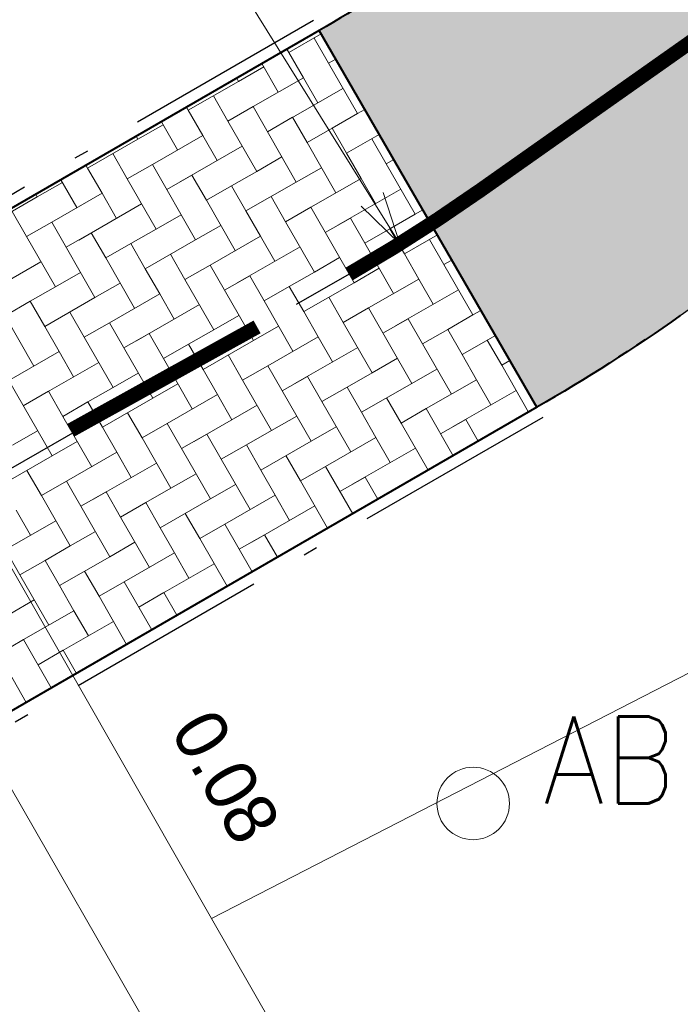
# Model space of a CAD drawing. Header units: metres. Extents: x 148742 to 148951, y 485553 to 485794.
# Tile 40 of 53: x 148852.83 to 148857.38, y 485700.47 to 485707.25. Entities that reach past the tile are written whole.
import ezdxf

# ---------------------------------------------------------------- set-up
doc = ezdxf.new("R2010")
doc.units = ezdxf.units.M
doc.header["$MEASUREMENT"] = 0
for name, pattern in [('0.30-2.70 (0.10)', [3, 0.3, -2.7]), ('820', [2.27, 1.4, -0.4, 0.07, -0.4]), ('assen', [2.5, 2, -0.5])]:
    doc.linetypes.add(name, pattern=pattern)
doc.layers.get('Defpoints').update_dxf_attribs({"color": 253, "lineweight": 13})
for name, color, linetype, lineweight in [('BWR-alg-assenplan', 92, 'assen', 30), ('BWR-nieuw-band-basislijn_GV', 7, 'Continuous', 40), ('BWR-nieuw-band-opsluit 80x200_GV', 1, '820', 30), ('BWR-nieuw-belijning-030-270 streep dik 100', 51, '0.30-2.70 (0.10)', 0), ('BWR-nieuw-raster-cel verharding_GV', 7, 'Continuous', 40), ('TOP-L-topo objecten punt', 7, 'Continuous', 0), ('TOP-L-topo objecten vlak', 7, 'Continuous', 0), ('WVB-dim-terr-maatvoering 018', 7, 'Continuous', 13), ('WVB-pen-dik 035', 1, 'Continuous', 40), ('WVB-raster-20%', 254, 'Continuous', 30)]:
    doc.layers.add(name, color=color, linetype=linetype, lineweight=lineweight)
doc.styles.add('1 200   0.18', font='WORKING.shx', dxfattribs={"height": 0.36})
doc.styles.add('Style-STANDARD', font='STANDARD.shx')
doc.dimstyles.new('TER 1 200', dxfattribs={"dimtxt": 0.36, "dimasz": 0.36, "dimexe": 0.18, "dimexo": 0.0625, "dimgap": 0.18, "dimtad": 1, "dimzin": 0, "dimdsep": 46, "dimtxsty": '1 200   0.18', "dimblk": 'TerminatorOpen_0.5', "dimcen": 0, "dimse1": 1, "dimse2": 1, "dimclrd": 256, "dimclre": 256, "dimclrt": 7, "dimazin": 0, "dimtfac": 1, "dimtdec": 0, "dimtmove": 1, "dimatfit": 1, "dimldrblk": 'TerminatorOpen_0.5', "dimfxl": 0.18, "dimfxlon": 1, "dimfrac": 2, "dimtolj": 1, "dimtzin": 0, "dimlwd": -1, "dimlwe": -1, "dimarcsym": 0})

# ---------------------------------------------------------------- blocks, each defined once
blk = doc.blocks.new('11')
at = {"layer": 'TOP-L-topo objecten punt', "color": 7, "linetype": 'Continuous', "lineweight": 0}
blk.add_circle((0, 0), 0.25, dxfattribs=at)
at = {"layer": 'TOP-L-topo objecten punt', "color": 7, "linetype": 'Continuous', "lineweight": 0, "style": 'Style-STANDARD'}
blk.add_text('AB', height=0.59999, dxfattribs=at).set_placement((0.483, 0))
blk = doc.blocks.new('_Oblique_0.5')
at = {"color": 0, "linetype": 'ByBlock', "lineweight": -2}
for p, q in [((0.5, 0.25), (-0.5, -0.25)), ((0, 0), (-1, 0))]:
    blk.add_line(p, q, dxfattribs=at)
blk = doc.blocks.new('*D34')
at = {"layer": 'Defpoints', "color": 0, "lineweight": 40, "transparency": 16777216}
for p in [(148852.5826, 485702.2821), (148851.1167, 485701.4406), (148855.5692, 485689.6686)]:
    blk.add_point(p, dxfattribs=at)
at = {"layer": 'WVB-dim-terr-maatvoering 018', "transparency": 16777216}
for p, q in [((148852.4265, 485702.1925), (148852.7387, 485702.3718)), ((148858.5901, 485691.8181), (148852.7618, 485701.9699)), ((148858.6133, 485691.4163), (148858.9255, 485691.5955))]:
    blk.add_line(p, q, dxfattribs=at)
at = {"layer": 'WVB-dim-terr-maatvoering 018', "transparency": 16777216, "xscale": 0.36, "yscale": 0.36, "zscale": 0.36}
for p, rotation in [((148852.5826, 485702.2821), 119.8608956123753), ((148858.7694, 485691.5059), 299.8608956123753)]:
    blk.add_blockref('_Oblique_0.5', p, dxfattribs=dict(at, rotation=rotation))
at = {"layer": 'WVB-dim-terr-maatvoering 018', "color": 7, "transparency": 16777216, "insert": (148855.9882, 485697.0733), "char_height": 0.36, "attachment_point": 5, "rotation": 299.8609, "style": '1 200   0.18'}
blk.add_mtext('\\A1;\\C7;12.42', dxfattribs=at)
blk = doc.blocks.new('TerminatorOpen_0.5')
at = {"color": 0, "linetype": 'ByBlock', "lineweight": -2}
for q in [(-1, 0.25), (-1, 0), (-1, -0.25)]:
    blk.add_line((0, 0), q, dxfattribs=at)
blk = doc.blocks.new('*D35')
at = {"layer": 'Defpoints', "color": 0, "lineweight": 40, "transparency": 16777216}
for p in [(148852.5442, 485702.3489), (148851.1167, 485701.4406), (148850.2108, 485701.0092)]:
    blk.add_point(p, dxfattribs=at)
at = {"layer": 'WVB-dim-terr-maatvoering 018', "transparency": 16777216}
for p, q in [((148852.365, 485702.6611), (148852.1857, 485702.9733)), ((148852.3881, 485702.2593), (148852.7003, 485702.4385)), ((148852.4265, 485702.1925), (148852.7387, 485702.3718)), ((148852.5826, 485702.2821), (148852.5442, 485702.3489)), ((148852.7618, 485701.9699), (148852.941, 485701.6577))]:
    blk.add_line(p, q, dxfattribs=at)
at = {"layer": 'WVB-dim-terr-maatvoering 018', "transparency": 16777216, "xscale": 0.36, "yscale": 0.36, "zscale": 0.36}
for p, rotation in [((148852.5442, 485702.3489), 299.8608956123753), ((148852.5826, 485702.2821), 119.8608956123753)]:
    blk.add_blockref('_Oblique_0.5', p, dxfattribs=dict(at, rotation=rotation))
at = {"layer": 'WVB-dim-terr-maatvoering 018', "color": 7, "transparency": 16777216, "insert": (148854.2495, 485702.0354), "char_height": 0.36, "attachment_point": 5, "rotation": 299.8609, "style": '1 200   0.18'}
blk.add_mtext('\\A1;\\C7;0.08', dxfattribs=at)
blk = doc.blocks.new('*D53')
at = {"layer": 'Defpoints', "color": 0, "lineweight": 40, "transparency": 16777216}
for p in [(148849.3774, 485715.4761), (148855.4496, 485705.7099)]:
    blk.add_point(p, dxfattribs=at)
at = {"layer": 'WVB-dim-terr-maatvoering 018', "transparency": 16777216}
blk.add_line((148853.3549, 485709.079), (148855.2595, 485706.0157), dxfattribs=at)
at = {"layer": 'WVB-dim-terr-maatvoering 018', "transparency": 16777216, "xscale": 0.36, "yscale": 0.36, "zscale": 0.36, "rotation": 301.8713109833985}
blk.add_blockref('TerminatorOpen_0.5', (148855.4496, 485705.7099), dxfattribs=at)
at = {"layer": 'WVB-dim-terr-maatvoering 018', "color": 7, "transparency": 16777216, "insert": (148854.1629, 485708.4611), "char_height": 0.36, "attachment_point": 5, "rotation": 301.87131, "style": '1 200   0.18'}
blk.add_mtext('\\A1;\\C7;R11.50', dxfattribs=at)

msp = doc.modelspace()

# ---------------------------------------------------------------- hatches: boundary and pattern name
at = {"layer": 'WVB-raster-20%', "extrusion": (0, 0, -1)}
msp.add_hatch(color=256, dxfattribs=at).paths.add_polyline_path([(-148855.6549, 485707.6666, 0.022579), (-148854.8945, 485707.1802), (-148856.3952, 485704.5825, -0.022579), (-148857.3838, 485705.2148), (-148867.1336, 485712.0901), (-148865.4047, 485714.5418)])

# ---------------------------------------------------------------- linework, layer by layer
at = {"layer": 'BWR-alg-assenplan', "lineweight": 30}
msp.add_line((148866.2691, 485713.3159), (148856.0048, 485706.0779), dxfattribs=at)
at = {"layer": 'BWR-alg-assenplan'}
msp.add_line((148835.2242, 485694.09), (148855.1032, 485705.5029), dxfattribs=at)
msp.add_arc((148863.1468, 485697.0425), 11.5, 125.19029, 125.19052, dxfattribs=at)
at = {"layer": 'BWR-alg-assenplan', "extrusion": (0, 0, -1)}
msp.add_arc((-148849.3774, 485715.4761), 11.5, 234.80971, 240.1391, dxfattribs=at)
at = {"layer": 'BWR-nieuw-band-basislijn_GV'}
for p, q in [((148854.8945, 485707.1802), (148849.5833, 485704.1117)), ((148856.3952, 485704.5825), (148851.0765, 485701.5097))]:
    msp.add_line(p, q, dxfattribs=at)
at = {"layer": 'BWR-nieuw-band-opsluit 80x200_GV'}
for p, q in [((148854.8545, 485707.2495), (148849.5435, 485704.1811)), ((148856.4352, 485704.5133), (148851.1167, 485701.4406))]:
    msp.add_line(p, q, dxfattribs=at)
at = {"layer": 'BWR-nieuw-belijning-030-270 streep dik 100', "color": 7, "linetype": '0.30-2.70 (0.10)', "flags": 128}
msp.add_lwpolyline([(148855.1032, 485705.5029, 0.1, 0.1, 0.023258), (148856.0048, 485706.0779, 0.1, 0.1, 0), (148866.2691, 485713.3159, 0.1, 0.1, 0)], format="xyseb", dxfattribs=at)
at = {"layer": 'BWR-nieuw-belijning-030-270 streep dik 100', "color": 7, "linetype": '0.30-2.70 (0.10)', "const_width": 0.1, "flags": 128}
msp.add_lwpolyline([(148853.1801, 485704.4233), (148854.4661, 485705.1369)], dxfattribs=at)
at = {"layer": 'BWR-nieuw-raster-cel verharding_GV', "lineweight": 0}
for p, q in [((148854.9085, 485707.1559), (148854.6854, 485707.0279)), ((148854.8589, 485707.1274), (148854.9584, 485706.9539)), ((148854.6854, 485707.0279), (148854.6718, 485707.0515)), ((148854.6854, 485707.0279), (148854.7849, 485706.8544)), ((148854.4986, 485706.9515), (148854.6114, 485706.7549)), ((148854.9584, 485706.9539), (148855.0086, 485706.9827)), ((148855.1574, 485706.6069), (148854.9584, 485706.9539)), ((148854.3384, 485706.8289), (148854.5119, 485706.9284)), ((148854.3384, 485706.8289), (148853.9914, 485706.6298)), ((148854.3254, 485706.8514), (148854.3384, 485706.8289)), ((148854.7849, 485706.8544), (148854.4379, 485706.6554)), ((148854.8844, 485706.6809), (148854.7849, 485706.8544)), ((148854.1649, 485706.7293), (148854.2644, 485706.5559)), ((148855.0579, 485706.7804), (148854.6242, 485706.5316)), ((148853.9914, 485706.6298), (148853.9791, 485706.6513)), ((148853.9914, 485706.6298), (148854.0909, 485706.4564)), ((148854.2644, 485706.5559), (148854.4379, 485706.6554)), ((148854.4379, 485706.6554), (148854.7364, 485706.1349)), ((148854.9839, 485706.5074), (148855.1574, 485706.6069)), ((148855.2087, 485706.6363), (148855.1574, 485706.6069)), ((148853.6445, 485706.4308), (148853.8179, 485706.5303)), ((148853.8059, 485706.5513), (148853.9174, 485706.3568)), ((148854.4634, 485706.2089), (148854.2644, 485706.5559)), ((148854.7109, 485706.5814), (148854.5374, 485706.4819)), ((148854.8104, 485706.4079), (148854.7109, 485706.5814)), ((148854.0909, 485706.4564), (148853.744, 485706.2573)), ((148854.1904, 485706.2829), (148854.0909, 485706.4564)), ((148854.9839, 485706.5074), (148854.8104, 485706.4079)), ((148855.0834, 485706.3339), (148854.9839, 485706.5074)), ((148855.3087, 485706.4632), (148855.0834, 485706.3339)), ((148853.6445, 485706.4308), (148853.2975, 485706.2318)), ((148853.6327, 485706.4512), (148853.6445, 485706.4308)), ((148854.8104, 485706.4079), (148855.0094, 485706.0609)), ((148855.2569, 485706.4334), (148855.3564, 485706.2599)), ((148853.471, 485706.3313), (148853.5705, 485706.1578)), ((148854.3639, 485706.3824), (148853.9302, 485706.1336)), ((148855.0834, 485706.3339), (148855.1829, 485706.1604)), ((148853.5705, 485706.1578), (148853.744, 485706.2573)), ((148853.744, 485706.2573), (148854.0425, 485705.7369)), ((148854.6369, 485706.3084), (148854.4634, 485706.2089)), ((148855.3564, 485706.2599), (148855.4088, 485706.29)), ((148855.5554, 485705.913), (148855.3564, 485706.2599)), ((148853.2975, 485706.2318), (148853.2864, 485706.2511)), ((148853.2975, 485706.2318), (148853.397, 485706.0583)), ((148854.29, 485706.1094), (148854.4634, 485706.2089)), ((148854.7364, 485706.1349), (148854.9099, 485706.2344)), ((148852.9505, 485706.0328), (148853.124, 485706.1323)), ((148853.1132, 485706.1511), (148853.2235, 485705.9588)), ((148853.7695, 485705.8109), (148853.5705, 485706.1578)), ((148854.017, 485706.1834), (148853.8435, 485706.0838)), ((148854.1165, 485706.0099), (148854.017, 485706.1834)), ((148854.7364, 485706.1349), (148854.3895, 485705.9359)), ((148855.1829, 485706.1604), (148854.8359, 485705.9614)), ((148855.2824, 485705.9869), (148855.1829, 485706.1604)), ((148852.94, 485706.051), (148852.9505, 485706.0328)), ((148853.397, 485706.0583), (148853.05, 485705.8593)), ((148853.4965, 485705.8848), (148853.397, 485706.0583)), ((148854.29, 485706.1094), (148854.1165, 485706.0099)), ((148854.3895, 485705.9359), (148854.29, 485706.1094)), ((148855.4559, 485706.0865), (148855.0222, 485705.8377)), ((148852.9505, 485706.0328), (148852.6035, 485705.8338)), ((148853.67, 485705.9843), (148853.2363, 485705.7356)), ((148854.1165, 485706.0099), (148854.3155, 485705.6629)), ((148854.5629, 485706.0354), (148854.6625, 485705.8619)), ((148852.777, 485705.9333), (148852.8765, 485705.7598)), ((148854.3895, 485705.9359), (148854.489, 485705.7624)), ((148854.6625, 485705.8619), (148854.8359, 485705.9614)), ((148854.8359, 485705.9614), (148855.1345, 485705.441)), ((148855.3819, 485705.8135), (148855.5554, 485705.913)), ((148855.6089, 485705.9436), (148855.5554, 485705.913)), ((148852.8765, 485705.7598), (148853.05, 485705.8593)), ((148853.05, 485705.8593), (148853.3485, 485705.3388)), ((148853.943, 485705.9104), (148853.7695, 485705.8109)), ((148854.8615, 485705.5149), (148854.6625, 485705.8619)), ((148855.1089, 485705.8874), (148854.9355, 485705.7879)), ((148855.2084, 485705.7139), (148855.1089, 485705.8874)), ((148853.323, 485705.7853), (148853.1495, 485705.6858)), ((148853.4225, 485705.6118), (148853.323, 485705.7853)), ((148853.596, 485705.7113), (148853.7695, 485705.8109)), ((148854.0425, 485705.7369), (148854.216, 485705.8364)), ((148855.3819, 485705.8135), (148855.2084, 485705.7139)), ((148855.4814, 485705.64), (148855.3819, 485705.8135)), ((148853.0755, 485705.4128), (148852.8765, 485705.7598)), ((148853.596, 485705.7113), (148853.4225, 485705.6118)), ((148853.6955, 485705.5379), (148853.596, 485705.7113)), ((148854.0425, 485705.7369), (148853.6955, 485705.5379)), ((148854.489, 485705.7624), (148854.142, 485705.5634)), ((148854.5885, 485705.5889), (148854.489, 485705.7624)), ((148855.2084, 485705.7139), (148855.4075, 485705.367)), ((148855.7089, 485705.7704), (148855.4814, 485705.64)), ((148855.6549, 485705.7395), (148855.7544, 485705.566)), ((148854.762, 485705.6884), (148854.3282, 485705.4396)), ((148852.976, 485705.5863), (148852.5423, 485705.3375)), ((148853.4225, 485705.6118), (148853.6215, 485705.2649)), ((148853.869, 485705.6374), (148853.9685, 485705.4639)), ((148855.035, 485705.6144), (148854.8615, 485705.5149)), ((148855.4814, 485705.64), (148855.581, 485705.4665)), ((148855.7544, 485705.566), (148855.809, 485705.5973)), ((148853.249, 485705.5123), (148853.0755, 485705.4128)), ((148853.6955, 485705.5379), (148853.795, 485705.3644)), ((148853.9685, 485705.4639), (148854.142, 485705.5634)), ((148854.142, 485705.5634), (148854.4405, 485705.0429)), ((148854.688, 485705.4154), (148854.8615, 485705.5149)), ((148855.1345, 485705.441), (148855.308, 485705.5405)), ((148855.9535, 485705.219), (148855.7544, 485705.566)), ((148853.3485, 485705.3388), (148853.522, 485705.4383)), ((148854.1675, 485705.1169), (148853.9685, 485705.4639)), ((148854.415, 485705.4894), (148854.2415, 485705.3899)), ((148854.5145, 485705.3159), (148854.415, 485705.4894)), ((148855.1345, 485705.441), (148854.7875, 485705.2419)), ((148855.581, 485705.4665), (148855.234, 485705.2675)), ((148855.6805, 485705.293), (148855.581, 485705.4665)), ((148852.902, 485705.3133), (148853.0755, 485705.4128)), ((148854.688, 485705.4154), (148854.5145, 485705.3159)), ((148854.7875, 485705.2419), (148854.688, 485705.4154)), ((148855.854, 485705.3925), (148855.4202, 485705.1437)), ((148852.902, 485705.3133), (148852.7286, 485705.2138)), ((148853.0016, 485705.1398), (148852.902, 485705.3133)), ((148853.3485, 485705.3388), (148853.0016, 485705.1398)), ((148853.795, 485705.3644), (148853.448, 485705.1654)), ((148853.8945, 485705.1909), (148853.795, 485705.3644)), ((148854.5145, 485705.3159), (148854.7135, 485704.9689)), ((148854.961, 485705.3414), (148855.0605, 485705.168)), ((148853.175, 485705.2393), (148853.2746, 485705.0658)), ((148854.068, 485705.2904), (148853.6343, 485705.0416)), ((148854.7875, 485705.2419), (148854.887, 485705.0684)), ((148855.0605, 485705.168), (148855.234, 485705.2675)), ((148855.234, 485705.2675), (148855.5325, 485704.747)), ((148856.0091, 485705.2509), (148855.9535, 485705.219)), ((148852.7286, 485705.2138), (148852.9276, 485704.8668)), ((148853.2746, 485705.0658), (148853.448, 485705.1654)), ((148853.448, 485705.1654), (148853.7466, 485704.6449)), ((148854.341, 485705.2164), (148854.1675, 485705.1169)), ((148855.2595, 485704.821), (148855.0605, 485705.168)), ((148855.507, 485705.1935), (148855.3335, 485705.094)), ((148855.6065, 485705.02), (148855.507, 485705.1935)), ((148855.78, 485705.1195), (148855.9535, 485705.219)), ((148853.0016, 485705.1398), (148853.1011, 485704.9663)), ((148853.994, 485705.0174), (148854.1675, 485705.1169)), ((148854.4405, 485705.0429), (148854.614, 485705.1424)), ((148855.78, 485705.1195), (148855.6065, 485705.02)), ((148855.8795, 485704.946), (148855.78, 485705.1195)), ((148853.4736, 485704.7189), (148853.2746, 485705.0658)), ((148853.721, 485705.0914), (148853.5475, 485704.9919)), ((148853.8205, 485704.9179), (148853.721, 485705.0914)), ((148854.4405, 485705.0429), (148854.0935, 485704.8439)), ((148854.887, 485705.0684), (148854.54, 485704.8694)), ((148854.9865, 485704.895), (148854.887, 485705.0684)), ((148856.1091, 485705.0777), (148855.8795, 485704.946)), ((148856.053, 485705.0455), (148856.1525, 485704.872)), ((148853.1011, 485704.9663), (148852.7541, 485704.7673)), ((148853.2006, 485704.7928), (148853.1011, 485704.9663)), ((148853.994, 485705.0174), (148853.8205, 485704.9179)), ((148854.0935, 485704.8439), (148853.994, 485705.0174)), ((148855.16, 485704.9945), (148854.7263, 485704.7457)), ((148855.6065, 485705.02), (148855.8055, 485704.673)), ((148853.8205, 485704.9179), (148854.0196, 485704.5709)), ((148854.267, 485704.9434), (148854.3665, 485704.7699)), ((148855.433, 485704.9205), (148855.2595, 485704.821)), ((148855.8795, 485704.946), (148855.979, 485704.7725)), ((148856.1525, 485704.872), (148856.2092, 485704.9046)), ((148853.3741, 485704.8924), (148852.9403, 485704.6436)), ((148854.0935, 485704.8439), (148854.193, 485704.6704)), ((148854.3665, 485704.7699), (148854.54, 485704.8694)), ((148854.54, 485704.8694), (148854.8385, 485704.349)), ((148855.5325, 485704.747), (148855.706, 485704.8465)), ((148856.3376, 485704.5493), (148856.1525, 485704.872)), ((148852.7541, 485704.7673), (148853.0526, 485704.2469)), ((148853.6471, 485704.8184), (148853.4736, 485704.7189)), ((148854.5656, 485704.4229), (148854.3665, 485704.7699)), ((148854.813, 485704.7955), (148854.6395, 485704.6959)), ((148854.9125, 485704.622), (148854.813, 485704.7955)), ((148855.086, 485704.7215), (148855.2595, 485704.821)), ((148855.979, 485704.7725), (148855.632, 485704.5735)), ((148856.0785, 485704.599), (148855.979, 485704.7725)), ((148853.0271, 485704.6933), (148852.8536, 485704.5938)), ((148853.1266, 485704.5198), (148853.0271, 485704.6933)), ((148853.3001, 485704.6194), (148853.4736, 485704.7189)), ((148853.7466, 485704.6449), (148853.9201, 485704.7444)), ((148855.086, 485704.7215), (148854.9125, 485704.622)), ((148855.1855, 485704.548), (148855.086, 485704.7215)), ((148855.5325, 485704.747), (148855.1855, 485704.548)), ((148856.252, 485704.6985), (148855.8183, 485704.4498)), ((148853.7466, 485704.6449), (148853.3996, 485704.4459)), ((148854.193, 485704.6704), (148853.8461, 485704.4714)), ((148854.2926, 485704.4969), (148854.193, 485704.6704)), ((148855.359, 485704.6475), (148855.4585, 485704.474)), ((148853.3001, 485704.6194), (148853.1266, 485704.5198)), ((148853.3996, 485704.4459), (148853.3001, 485704.6194)), ((148854.466, 485704.5964), (148854.0323, 485704.3477)), ((148854.9125, 485704.622), (148855.1115, 485704.275)), ((148855.4585, 485704.474), (148855.632, 485704.5735)), ((148855.632, 485704.5735), (148855.8181, 485704.2491)), ((148853.1266, 485704.5198), (148853.3256, 485704.1729)), ((148853.5731, 485704.5454), (148853.6726, 485704.3719)), ((148854.739, 485704.5225), (148854.5656, 485704.4229)), ((148855.1855, 485704.548), (148855.285, 485704.3745)), ((148855.905, 485704.4995), (148855.7315, 485704.4)), ((148855.9913, 485704.3492), (148855.905, 485704.4995)), ((148852.9531, 485704.4203), (148852.7796, 485704.3208)), ((148853.3996, 485704.4459), (148853.4991, 485704.2724)), ((148853.6726, 485704.3719), (148853.8461, 485704.4714)), ((148853.8461, 485704.4714), (148854.1446, 485703.9509)), ((148854.3921, 485704.3234), (148854.5656, 485704.4229)), ((148854.8385, 485704.349), (148855.012, 485704.4485)), ((148855.6449, 485704.1491), (148855.4585, 485704.474)), ((148853.8716, 485704.0249), (148853.6726, 485704.3719)), ((148854.1191, 485704.3974), (148853.9456, 485704.2979)), ((148854.2186, 485704.2239), (148854.1191, 485704.3974)), ((148855.285, 485704.3745), (148854.9381, 485704.1755)), ((148855.3845, 485704.201), (148855.285, 485704.3745)), ((148853.0526, 485704.2469), (148853.2261, 485704.3464)), ((148854.3921, 485704.3234), (148854.2186, 485704.2239)), ((148854.4916, 485704.15), (148854.3921, 485704.3234)), ((148854.8385, 485704.349), (148854.4916, 485704.15)), ((148855.558, 485704.3005), (148855.1243, 485704.0517)), ((148853.0526, 485704.2469), (148852.7056, 485704.0478)), ((148853.4991, 485704.2724), (148853.1521, 485704.0734)), ((148853.5986, 485704.0989), (148853.4991, 485704.2724)), ((148854.2186, 485704.2239), (148854.4176, 485703.877)), ((148854.6651, 485704.2495), (148854.7646, 485704.076)), ((148852.8791, 485704.1473), (148852.9786, 485703.9739)), ((148853.7721, 485704.1984), (148853.3384, 485703.9496)), ((148854.4916, 485704.15), (148854.5911, 485703.9765)), ((148854.7646, 485704.076), (148854.9381, 485704.1755)), ((148854.9381, 485704.1755), (148855.1254, 485703.8489)), ((148854.0451, 485704.1244), (148853.8716, 485704.0249)), ((148855.2111, 485704.1015), (148855.0376, 485704.002)), ((148855.2985, 485703.949), (148855.2111, 485704.1015)), ((148852.9786, 485703.9739), (148853.1521, 485704.0734)), ((148853.1521, 485704.0734), (148853.4506, 485703.5529)), ((148853.6981, 485703.9254), (148853.8716, 485704.0249)), ((148854.1446, 485703.9509), (148854.3181, 485704.0504)), ((148854.9522, 485703.7489), (148854.7646, 485704.076)), ((148853.1776, 485703.6269), (148852.9786, 485703.9739)), ((148853.4251, 485703.9994), (148853.2516, 485703.8999)), ((148853.5246, 485703.8259), (148853.4251, 485703.9994)), ((148854.1446, 485703.9509), (148853.7976, 485703.7519)), ((148854.5911, 485703.9765), (148854.2441, 485703.7774)), ((148854.6906, 485703.803), (148854.5911, 485703.9765)), ((148853.6981, 485703.9254), (148853.5246, 485703.8259)), ((148853.7976, 485703.7519), (148853.6981, 485703.9254)), ((148854.8641, 485703.9025), (148854.4304, 485703.6537)), ((148852.9047, 485703.7009), (148852.8051, 485703.8743)), ((148853.5246, 485703.8259), (148853.7236, 485703.4789)), ((148853.9711, 485703.8514), (148854.0706, 485703.6779)), ((148853.0781, 485703.8004), (148852.6444, 485703.5516)), ((148853.7976, 485703.7519), (148853.8971, 485703.5784)), ((148854.0706, 485703.6779), (148854.2441, 485703.7774)), ((148854.2441, 485703.7774), (148854.4327, 485703.4487)), ((148853.3511, 485703.7264), (148853.1776, 485703.6269)), ((148854.2595, 485703.3487), (148854.0706, 485703.6779)), ((148854.5171, 485703.7035), (148854.3436, 485703.604)), ((148854.6058, 485703.5488), (148854.5171, 485703.7035)), ((148853.0042, 485703.5274), (148853.1776, 485703.6269)), ((148853.4506, 485703.5529), (148853.6241, 485703.6524)), ((148852.8307, 485703.4279), (148852.7312, 485703.6014)), ((148853.4506, 485703.5529), (148853.1037, 485703.3539)), ((148853.8971, 485703.5784), (148853.5502, 485703.3794)), ((148853.9966, 485703.4049), (148853.8971, 485703.5784)), ((148853.0042, 485703.5274), (148852.8307, 485703.4279)), ((148853.1037, 485703.3539), (148853.0042, 485703.5274)), ((148854.1701, 485703.5044), (148853.7364, 485703.2557)), ((148852.8307, 485703.4279), (148853.0297, 485703.0809)), ((148853.2772, 485703.4534), (148853.3767, 485703.2799)), ((148853.1037, 485703.3539), (148853.2032, 485703.1804)), ((148853.3767, 485703.2799), (148853.5502, 485703.3794)), ((148853.5502, 485703.3794), (148853.74, 485703.0485)), ((148853.5668, 485702.9485), (148853.3767, 485703.2799)), ((148853.8231, 485703.3054), (148853.6497, 485703.2059)), ((148853.9131, 485703.1486), (148853.8231, 485703.3054)), ((148852.7567, 485703.1549), (148852.9302, 485703.2544)), ((148853.2032, 485703.1804), (148852.8562, 485702.9814)), ((148853.3027, 485703.0069), (148853.2032, 485703.1804)), ((148853.4762, 485703.1064), (148853.0425, 485702.8576)), ((148852.6827, 485702.8819), (148852.8562, 485702.9814)), ((148852.8562, 485702.9814), (148853.0472, 485702.6483)), ((148852.8741, 485702.5483), (148852.6827, 485702.8819)), ((148853.1292, 485702.9074), (148852.9557, 485702.8079)), ((148853.2204, 485702.7484), (148853.1292, 485702.9074))]:
    msp.add_line(p, q, dxfattribs=at)
at = {"layer": 'TOP-L-topo objecten vlak', "color": 7, "linetype": 'Continuous', "lineweight": 0, "flags": 128}
for points in [[(148854.151, 485701.059), (148850.006, 485708.323)], [(148899.3475, 485631.196), (148898.73, 485632.256), (148885.287, 485655.316), (148874.002, 485674.667), (148861.903, 485695.403), (148857.574, 485702.819), (148854.151, 485701.059)], [(148854.151, 485701.059), (148859.864, 485691.138), (148863.909, 485684.12), (148871.075, 485671.703), (148874.091, 485666.482), (148879.771, 485656.658), (148884.014, 485649.327), (148888.365, 485641.816), (148892.726, 485634.293), (148895.7257, 485629.1252)]]:
    msp.add_lwpolyline(points, dxfattribs=at)
at = {"layer": 'WVB-pen-dik 035'}
msp.add_line((148856.3952, 485704.5825), (148854.8945, 485707.1802), dxfattribs=at)
at = {"layer": 'WVB-pen-dik 035', "extrusion": (0, 0, -1)}
for radius in [10, 13]:
    msp.add_arc((-148849.892, 485715.839), radius, 234.80971, 239.98346, dxfattribs=at)
at = {"layer": 'WVB-raster-20%', "flags": 128}
msp.add_lwpolyline([(148855.6549, 485707.6666, -0.022579), (148854.8945, 485707.1802), (148856.3952, 485704.5825, 0.022579), (148857.3838, 485705.2148), (148867.1336, 485712.0901), (148865.4047, 485714.5418)], format="xyb", close=True, dxfattribs=at)

# ---------------------------------------------------------------- block references
at = {"layer": 'TOP-L-topo objecten punt', "color": 7, "linetype": 'Continuous', "lineweight": 0}
msp.add_blockref('11', (148855.956, 485701.852), dxfattribs=at)

# ---------------------------------------------------------------- dimensions: what is measured, and where the dimension line sits
at = {"layer": 'WVB-dim-terr-maatvoering 018'}
dim = msp.add_radius_dim(center=(148849.3774, 485715.4761), mpoint=(148855.4496, 485705.7099), text='\\C7;<>', dimstyle='TER 1 200', override={"dimtdec": 2, "dimtmove": 1}, dxfattribs=at)
dim.commit()
dim.dimension.update_dxf_attribs({"geometry": '*D53', "text_midpoint": (148853.8572, 485708.271), "dimtype": 164})
dim = msp.add_linear_dim(base=(148852.5442, 485702.3489), p1=(148851.1167, 485701.4406), p2=(148850.2108, 485701.0092), angle=119.8609, text='\\C7;<>', dimstyle='TER 1 200', override={"dimblk": '_Oblique_0.5', "dimse1": 0, "dimse2": 0, "dimtdec": 2, "dimtmove": 2}, dxfattribs=at)
dim.commit()
dim.dimension.update_dxf_attribs({"geometry": '*D35', "text_midpoint": (148854.2495, 485702.0354), "dimtype": 160})
dim = msp.add_linear_dim(base=(148852.5826, 485702.2821), p1=(148855.5692, 485689.6686), p2=(148851.1167, 485701.4406), angle=119.8609, text='\\C7;12.42', dimstyle='TER 1 200', override={"dimblk": '_Oblique_0.5', "dimse1": 0, "dimse2": 0, "dimtdec": 2, "dimtmove": 2}, dxfattribs=at)
dim.commit()
dim.dimension.update_dxf_attribs({"geometry": '*D34', "text_midpoint": (148855.9882, 485697.0733)})

doc.saveas('drawing.dxf')
